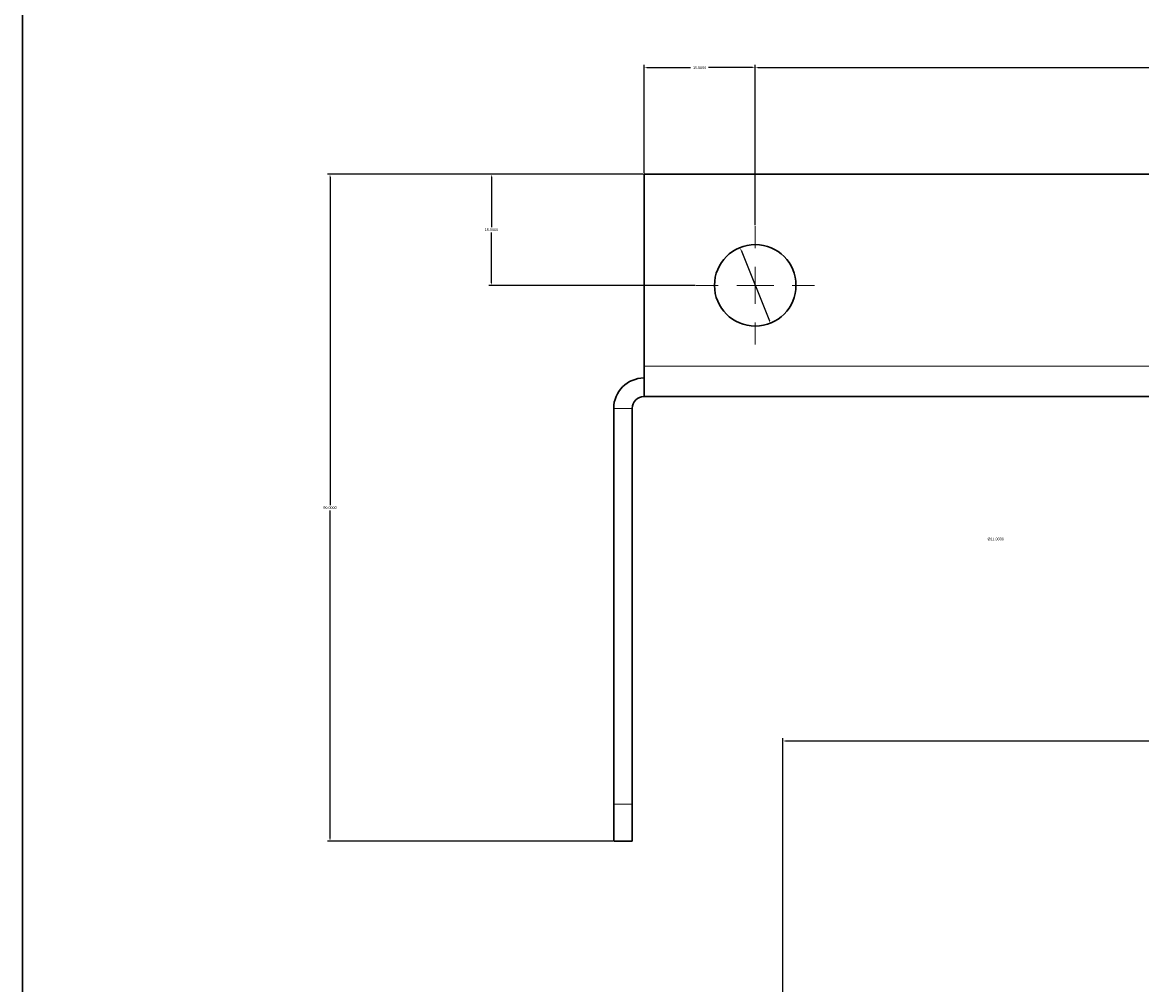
# Model space of a CAD drawing. Header units: millimetres. Extents: x 15 to 682, y -126 to 449.
# Tile 9 of 18: x 15 to 91, y 127 to 192. Entities that reach past the tile are written whole.
import ezdxf

# ---------------------------------------------------------------- set-up
doc = ezdxf.new("R2010")
doc.units = ezdxf.units.MM
doc.header["$PDSIZE"] = -1
doc.layers.get('0').update_dxf_attribs({"true_color": 0xffffff})
doc.layers.get('Defpoints').update_dxf_attribs({"true_color": 0xffffff})
doc.dimstyles.new('QCADDimStyle', dxfattribs={"dimtxt": 3.5, "dimasz": 2.5, "dimexe": 1, "dimexo": 0, "dimgap": 1.524, "dimtad": 1, "dimtoh": 1, "dimdec": 4, "dimzin": 0, "dimdsep": 46, "dimtxsty": 'Standard', "dimcen": 0.09, "dimadec": 0, "dimazin": 0, "dimtfac": 1, "dimtdec": 4, "dimtofl": 0, "dimtmove": 0, "dimatfit": 3, "dimfxl": 1, "dimtolj": 1, "dimtzin": 0, "dimarcsym": 0})

# ---------------------------------------------------------------- blocks, each defined once
blk = doc.blocks.new('*D75')
at = {"color": 0, "linetype": 'Continuous', "lineweight": -2}
for p, q in [((56.94, 182.063), (56.94, 189.376)), ((57.12, 189.196), (60.081, 189.196)), ((64.26, 189.196), (61.298, 189.196)), ((64.44, 178.563), (64.44, 189.376))]:
    blk.add_line(p, q, dxfattribs=at)
at = {"color": 0}
for points in [[(57.12, 189.226), (57.12, 189.166), (56.94, 189.196)], [(64.26, 189.166), (64.26, 189.226), (64.44, 189.196)]]:
    blk.add_solid(points, dxfattribs=at)
at = {"layer": 'Defpoints', "color": 0}
for p in [(56.94, 189.196), (56.94, 182.001), (64.44, 178.501)]:
    blk.add_point(p, dxfattribs=at)
at = {"color": 0, "lineweight": 0, "insert": (60.69, 189.196), "char_height": 0.18, "attachment_point": 5}
blk.add_mtext('\\A1;15.0000', dxfattribs=at)
blk = doc.blocks.new('*D76')
at = {"color": 0, "linetype": 'Continuous', "lineweight": -2}
for p, q in [((64.44, 178.563), (64.44, 189.376)), ((64.62, 189.196), (168.732, 189.196)), ((274.26, 189.196), (170.147, 189.196)), ((274.44, 178.563), (274.44, 189.376))]:
    blk.add_line(p, q, dxfattribs=at)
at = {"color": 0}
for points in [[(64.62, 189.226), (64.62, 189.166), (64.44, 189.196)], [(274.26, 189.166), (274.26, 189.226), (274.44, 189.196)]]:
    blk.add_solid(points, dxfattribs=at)
at = {"layer": 'Defpoints', "color": 0}
for p in [(274.44, 189.196), (64.44, 178.501), (274.44, 178.501)]:
    blk.add_point(p, dxfattribs=at)
at = {"color": 0, "lineweight": 0, "insert": (169.44, 189.196), "char_height": 0.18, "attachment_point": 5}
blk.add_mtext('\\A1;420.0000', dxfattribs=at)
blk = doc.blocks.new('*D77')
at = {"color": 0, "linetype": 'Continuous', "lineweight": -2}
for p, q in [((56.877, 182.001), (46.46, 182.001)), ((46.64, 181.821), (46.64, 178.431)), ((46.64, 174.681), (46.64, 178.071)), ((60.377, 174.501), (46.46, 174.501))]:
    blk.add_line(p, q, dxfattribs=at)
at = {"color": 0}
for points in [[(46.67, 181.821), (46.61, 181.821), (46.64, 182.001)], [(46.61, 174.681), (46.67, 174.681), (46.64, 174.501)]]:
    blk.add_solid(points, dxfattribs=at)
at = {"layer": 'Defpoints', "color": 0}
for p in [(56.94, 182.001), (46.64, 174.501), (60.44, 174.501)]:
    blk.add_point(p, dxfattribs=at)
at = {"color": 0, "lineweight": 0, "insert": (46.64, 178.251), "char_height": 0.18, "attachment_point": 5}
blk.add_mtext('\\A1;15.0000', dxfattribs=at)
blk = doc.blocks.new('*D78')
at = {"color": 0, "linetype": 'Continuous', "lineweight": -2}
blk.add_line((63.482, 176.886), (65.397, 172.116), dxfattribs=at)
at = {"color": 0}
for points in [[(63.51, 176.897), (63.454, 176.875), (63.415, 177.053)], [(65.369, 172.105), (65.425, 172.127), (65.464, 171.949)]]:
    blk.add_solid(points, dxfattribs=at)
at = {"layer": 'Defpoints', "color": 0}
for p in [(63.415, 177.053), (65.464, 171.949)]:
    blk.add_point(p, dxfattribs=at)
at = {"color": 0, "lineweight": 0, "insert": (80.661, 157.385), "char_height": 0.18, "attachment_point": 5}
blk.add_mtext('\\A1;%%c11.0000', dxfattribs=at)
blk = doc.blocks.new('*D79')
at = {"color": 0, "linetype": 'Continuous', "lineweight": -2}
for p, q in [((56.877, 182.001), (35.573, 182.001)), ((35.753, 181.821), (35.753, 159.681)), ((35.753, 137.181), (35.753, 159.321)), ((54.827, 137.001), (35.573, 137.001))]:
    blk.add_line(p, q, dxfattribs=at)
at = {"color": 0}
for points in [[(35.783, 181.821), (35.723, 181.821), (35.753, 182.001)], [(35.723, 137.181), (35.783, 137.181), (35.753, 137.001)]]:
    blk.add_solid(points, dxfattribs=at)
at = {"layer": 'Defpoints', "color": 0}
for p in [(56.94, 182.001), (35.753, 137.001), (54.89, 137.001)]:
    blk.add_point(p, dxfattribs=at)
at = {"color": 0, "lineweight": 0, "insert": (35.753, 159.501), "char_height": 0.18, "attachment_point": 5}
blk.add_mtext('\\A1;90.0000', dxfattribs=at)
blk = doc.blocks.new('SW_CENTERMARKSYMBOL_2')
at = {"color": 0, "linetype": 'Continuous', "lineweight": 0}
for p, q in [((0, 2.5), (0, 4)), ((0, 0), (0, 1.25)), ((-2.5, 0), (-4, 0)), ((0, 0), (-1.25, 0)), ((0, 0), (0, -1.25)), ((0, 0), (1.25, 0)), ((2.5, 0), (4, 0)), ((0, -2.5), (0, -4))]:
    blk.add_line(p, q, dxfattribs=at)
blk = doc.blocks.new('*D98')
at = {"color": 0, "linetype": 'Continuous', "lineweight": -2}
for p, q in [((66.307, 122.381), (66.307, 143.938)), ((66.487, 143.758), (95.613, 143.758)), ((126.127, 143.758), (97.002, 143.758)), ((126.307, 127.381), (126.307, 143.938))]:
    blk.add_line(p, q, dxfattribs=at)
at = {"color": 0}
for points in [[(66.487, 143.788), (66.487, 143.728), (66.307, 143.758)], [(126.127, 143.728), (126.127, 143.788), (126.307, 143.758)]]:
    blk.add_solid(points, dxfattribs=at)
at = {"layer": 'Defpoints', "color": 0}
for p in [(126.307, 143.758), (126.307, 127.319), (66.307, 122.319)]:
    blk.add_point(p, dxfattribs=at)
at = {"color": 0, "lineweight": 0, "insert": (96.307, 143.758), "char_height": 0.18, "attachment_point": 5}
blk.add_mtext('\\A1;120.0000', dxfattribs=at)

msp = doc.modelspace()

# ---------------------------------------------------------------- linework, layer by layer
at = {"color": 7, "linetype": 'Continuous', "lineweight": 30, "true_color": 0xffffff}
for p, q in [((15, 292), (15, 5)), ((56.939625, 182.000867), (56.939625, 169.050871)), ((281.939619, 182.000867), (56.939625, 182.000867)), ((56.939625, 167.000866), (56.939625, 169.050871)), ((281.939619, 167.000866), (56.939625, 167.000866)), ((54.88962, 139.50087), (54.88962, 166.200868)), ((56.139619, 139.50087), (56.139619, 166.200868)), ((54.88962, 137.000865), (54.88962, 139.50087)), ((56.139619, 139.50087), (56.139619, 137.000865)), ((56.139619, 137.000865), (54.88962, 137.000865))]:
    msp.add_line(p, q, dxfattribs=at)
at = {"color": 8, "linetype": 'Continuous', "lineweight": 0, "true_color": 0x808080}
for p, q in [((281.939619, 169.050871), (56.939625, 169.050871)), ((56.139619, 166.200868), (54.88962, 166.200868)), ((54.88962, 139.50087), (56.139619, 139.50087))]:
    msp.add_line(p, q, dxfattribs=at)
at = {"color": 7, "linetype": 'Continuous', "lineweight": 30, "true_color": 0xffffff}
msp.add_circle((64.439622, 174.500868), 2.75, dxfattribs=at)
for radius in [2.05, 0.8]:
    msp.add_arc((56.939622, 166.200868), radius, 90, 180, dxfattribs=at)

# ---------------------------------------------------------------- block references
at = {"color": 7, "linetype": 'Continuous', "lineweight": 0, "true_color": 0xffffff}
msp.add_blockref('SW_CENTERMARKSYMBOL_2', (64.439622, 174.500868), dxfattribs=at)

# ---------------------------------------------------------------- dimensions: what is measured, and where the dimension line sits
for base, p1, p2, angle, picture, middle in [((56.939622, 189.195776), (64.439622, 178.500868), (56.939622, 182.000868), 0, '*D75', (60.689622, 189.195776)), ((35.752837, 137.000868), (56.939622, 182.000868), (54.889622, 137.000868), 90, '*D79', (35.752837, 159.500868)), ((46.639622, 174.500868), (56.939622, 182.000868), (60.439622, 174.500868), 90, '*D77', (46.639622, 178.250868)), ((126.307483, 143.758324), (66.307483, 122.318887), (126.307483, 127.318887), 0, '*D98', (96.307483, 143.758324))]:
    dim = msp.add_linear_dim(base=base, p1=p1, p2=p2, angle=angle, dimstyle='QCADDimStyle', override={"dimtxt": 0.18, "dimasz": 0.18, "dimexe": 0.18, "dimexo": 0.0625, "dimgap": 0.09, "dimtad": 0, "dimtih": 1, "dimlfac": 2, "dimtmove": 2}, dxfattribs=at)
    dim.commit()
    dim.dimension.update_dxf_attribs({"geometry": picture, "text_midpoint": middle, "dimtype": 160})
dim = msp.add_linear_dim(base=(274.439622, 189.195776), p1=(64.439622, 178.500868), p2=(274.439622, 178.500868), dimstyle='QCADDimStyle', override={"dimtxt": 0.18, "dimasz": 0.18, "dimexe": 0.18, "dimexo": 0.0625, "dimgap": 0.09, "dimtad": 0, "dimtih": 1, "dimlfac": 2, "dimtmove": 2}, dxfattribs=at)
dim.commit()
dim.dimension.update_dxf_attribs({"geometry": '*D76', "text_midpoint": (169.439622, 189.195776), "dimtype": 160})
dim = msp.add_diameter_dim_2p(p1=(65.464053, 171.948802), p2=(63.41519, 177.052934), dimstyle='QCADDimStyle', override={"dimtxt": 0.18, "dimasz": 0.18, "dimexe": 0.18, "dimexo": 0.0625, "dimgap": 0.09, "dimtad": 0, "dimtih": 1, "dimlfac": 2, "dimtmove": 2}, dxfattribs=at)
dim.commit()
dim.dimension.update_dxf_attribs({"geometry": '*D78', "text_midpoint": (80.661442, 157.384859), "dimtype": 163})

doc.saveas('drawing.dxf')
